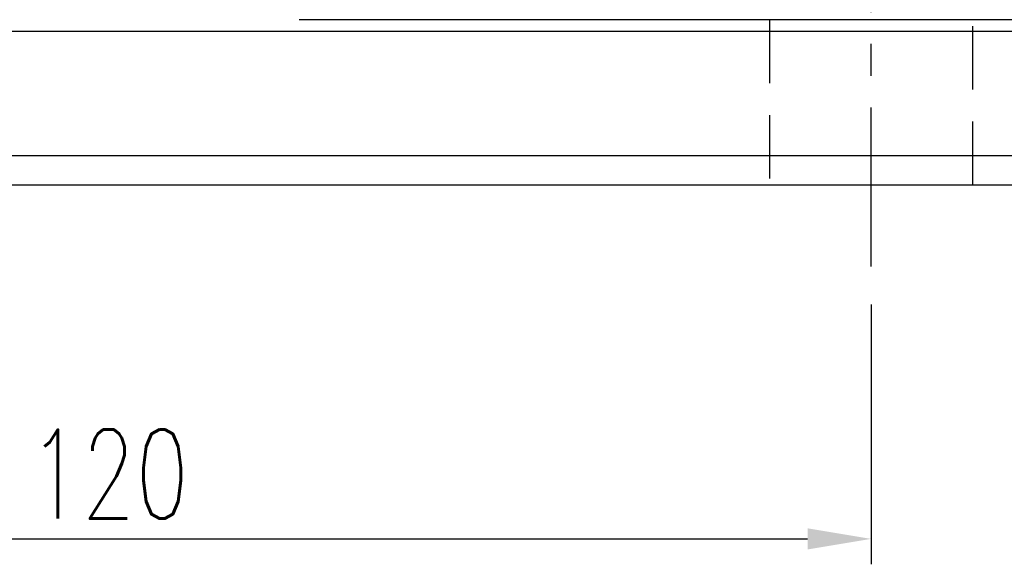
# Model space of a CAD drawing. Header units: millimetres. Extents: x 716 to 1311, y 158 to 389.
# Tile 3 of 56: x 1024 to 1101, y 158 to 201. Entities that reach past the tile are written whole.
import ezdxf

# ---------------------------------------------------------------- set-up
doc = ezdxf.new("R2010")
doc.units = ezdxf.units.MM
doc.header["$LTSCALE"] = 10
doc.linetypes.add('CENTER', pattern=[2, 1.25, -0.25, 0.25, -0.25])
doc.linetypes.add('DASHED', pattern=[0.75, 0.5, -0.25])
for name, color, linetype in [('2', 7, 'Continuous'), ('4', 7, 'Continuous'), ('CL', 1, 'CENTER'), ('DIM', 4, 'Continuous')]:
    doc.layers.add(name, color=color, linetype=linetype)
doc.styles.add('DIM-7', font='SIMPLEX.shx', dxfattribs={"width": 0.7, "bigfont": 'chineset.shx'})
doc.dimstyles.new('CNS', dxfattribs={"dimtxt": 3.5, "dimasz": 2.5, "dimexe": 1, "dimexo": 1.5, "dimgap": 0.09, "dimtad": 0, "dimdsep": 46, "dimtxsty": 'DIM-7', "dimcen": 0.09, "dimclrd": 1, "dimclre": 1, "dimclrt": 4, "dimadec": 0, "dimazin": 0, "dimtfac": 1, "dimtix": 1, "dimtmove": 2, "dimatfit": 3, "dimfxl": 1, "dimtvp": 0.971429, "dimtolj": 1, "dimarcsym": 0})

# ---------------------------------------------------------------- blocks, each defined once
blk = doc.blocks.new('*D68')
at = {"layer": 'DEFPOINTS', "color": 0, "transparency": 16777216}
for p in [(970.858, 181.73), (1090.858, 181.73), (1090.858, 160.284)]:
    blk.add_point(p, dxfattribs=at)
at = {"layer": 'DIM', "color": 7, "lineweight": -2, "transparency": 16777216}
for p, q in [((970.858, 178.73), (970.858, 158.284)), ((1090.858, 178.73), (1090.858, 158.284)), ((975.858, 160.284), (1085.858, 160.284))]:
    blk.add_line(p, q, dxfattribs=at)
at = {"layer": 'DIM', "color": 7, "transparency": 16777216}
for points in [[(975.858, 161.117), (975.858, 159.45), (970.858, 160.284)], [(1085.858, 161.117), (1085.858, 159.45), (1090.858, 160.284)]]:
    blk.add_solid(points, dxfattribs=at)
at = {"layer": 'DIM', "color": 7, "transparency": 16777216, "insert": (1030.858, 165.384), "char_height": 7, "attachment_point": 5, "style": 'DIM-7'}
blk.add_mtext('\\A1;120', dxfattribs=at)

msp = doc.modelspace()

# ---------------------------------------------------------------- linework, layer by layer
at = {"layer": '2', "color": 0, "linetype": 'DASHED'}
for p, q in [((1082.858, 201.142), (1082.858, 188.142)), ((1098.858, 188.142), (1098.858, 201.142))]:
    msp.add_line(p, q, dxfattribs=at)
at = {"layer": '2', "color": 0, "linetype": 'Continuous'}
for p, q in [((1004.465, 200.229), (1310.858, 200.229)), ((1000.052, 190.454), (1310.858, 190.454)), ((940.858, 188.142), (1310.858, 188.142))]:
    msp.add_line(p, q, dxfattribs=at)
at = {"layer": '4', "color": 0, "linetype": 'Continuous'}
msp.add_line((1201.958, 201.142), (1045.858, 201.142), dxfattribs=at)
at = {"layer": 'CL', "color": 0}
msp.add_line((1090.858, 181.73), (1090.858, 207.199), dxfattribs=at)

# ---------------------------------------------------------------- dimensions: what is measured, and where the dimension line sits
at = {"layer": 'DIM', "color": 0}
dim = msp.add_linear_dim(base=(1090.858, 160.284), p1=(970.858, 181.73), p2=(1090.858, 181.73), dimstyle='CNS', override={"dimscale": 2, "dimgap": 0.8, "dimtad": 1, "dimclrd": 7, "dimclre": 7, "dimclrt": 7, "dimadec": 2, "dimazin": 2, "dimtmove": 1}, dxfattribs=at)
dim.commit()
dim.dimension.update_dxf_attribs({"geometry": '*D68', "text_midpoint": (1030.858, 165.384)})

doc.saveas('drawing.dxf')
